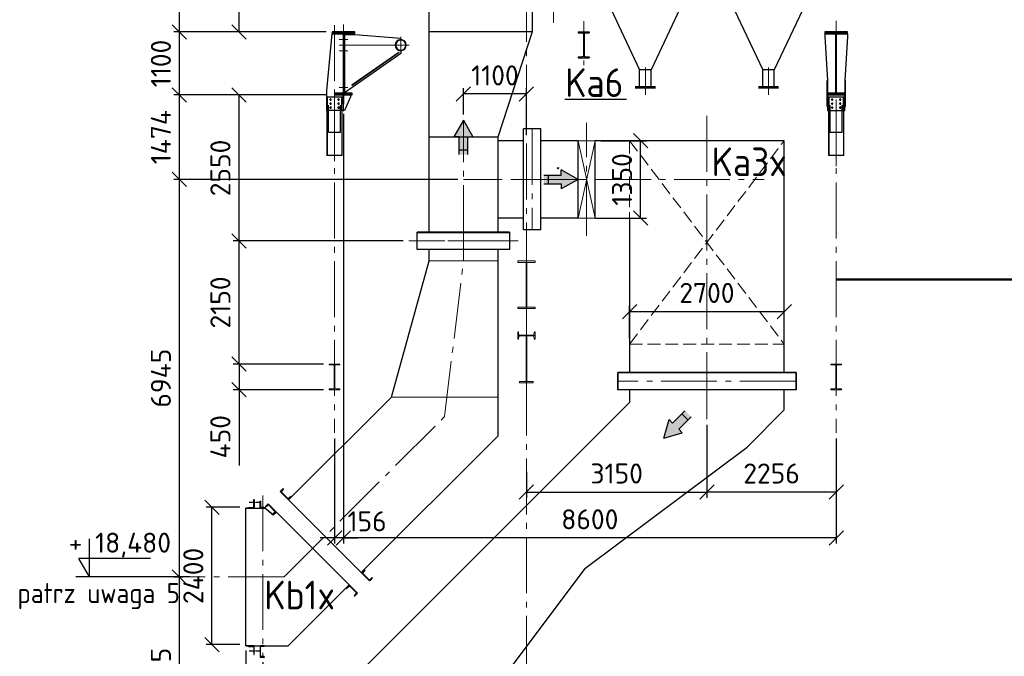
# Model space of a CAD drawing. Header units: millimetres. Extents: x 0 to 129400, y 0 to 84100.
# Tile 13 of 29: x 22152 to 39337, y 54159 to 65278. Entities that reach past the tile are written whole.
import ezdxf
from ezdxf.enums import TextEntityAlignment as Align

# ---------------------------------------------------------------- set-up
doc = ezdxf.new("R2010")
doc.units = ezdxf.units.MM
doc.header["$LTSCALE"] = 100
for name, pattern in [('CENTER2', [1.125, 0.75, -0.125, 0.125, -0.125]), ('gen3', [6.25, 4.75, -1.5]), ('gen3a', [3.125, 2.25, -0.875]), ('gen7', [13.75, 9.75, -1.5, 1, -1.5]), ('gen7a', [6.875, 4.75, -0.875, 0.375, -0.875])]:
    doc.linetypes.add(name, pattern=pattern)
doc.layers.get('Defpoints').update_dxf_attribs({"color": 5, "lineweight": 50})
for name, color, linetype in [('01S', 4, 'Continuous'), ('03S', 1, 'CENTER2'), ('06S', 2, 'Continuous'), ('07', 2, 'Continuous'), ('0S', 7, 'Continuous'), ('3', 3, 'gen3'), ('4', 3, 'Continuous'), ('5', 3, 'Continuous'), ('6', 2, 'Continuous'), ('8', 8, 'Continuous'), ('Rbcs_EX_Profile', 7, 'Continuous'), ('SCR', 2, 'Continuous')]:
    doc.layers.add(name, color=color, linetype=linetype)
for name, color, linetype, lineweight in [('1', 4, 'Continuous', 0), ('3a', 3, 'gen3a', 0), ('7', 1, 'gen7', 0), ('7a', 1, 'gen7a', 0), ('AM_4', 3, 'Continuous', 25), ('AM_5', 3, 'Continuous', 25), ('Kompensatory', 4, 'Continuous', 25)]:
    doc.layers.add(name, color=color, linetype=linetype, lineweight=lineweight)
doc.styles.get("Standard").update_dxf_attribs({"font": 'isocpeur.ttf'})
doc.linetypes.add('Amzigzag', pattern='A,0.0001,[136,genltshp.shx,S=0.04,R=0,X=0,Y=0],-11', length=11.0001)
doc.dimstyles.new('AM_DIN$0', dxfattribs={"dimtxt": 3.5, "dimasz": 2.5, "dimexe": 1, "dimexo": 1, "dimgap": 1.5, "dimtad": 1, "dimdsep": 46, "dimtxsty": 'Standard', "dimblk": 'OBLIQUE', "dimcen": 0, "dimclrd": 256, "dimclre": 256, "dimclrt": 2, "dimadec": 0, "dimazin": 2, "dimtp": 0.1, "dimtm": 0.1, "dimtfac": 0.71, "dimtmove": 0, "dimatfit": 3, "dimfxl": 0, "dimlwd": -1, "dimlwe": -1, "dimarcsym": 0})
pattern_1 = [(135, (-19881.25, -14833.221), (-11.22532, -11.22532), [])]
pattern_2 = [(45, (-19881.25, -14833.221), (-11.22532, 11.22532), [])]

# ---------------------------------------------------------------- blocks, each defined once
blk = doc.blocks.new('IPE450')
for p, q in [((95, 0), (-95, 0)), ((95, 0), (95, -14.6)), ((-95, 0), (-95, -14.6)), ((-25.7, -14.6), (-95, -14.6)), ((-4.7, -35.6), (-4.7, -414.4)), ((4.7, -35.6), (4.7, -414.4)), ((95, -14.6), (25.7, -14.6)), ((-95, -435.4), (-95, -450)), ((-25.7, -435.4), (-95, -435.4)), ((95, -450), (-95, -450)), ((95, -435.4), (25.7, -435.4)), ((95, -435.4), (95, -450))]:
    blk.add_line(p, q)
for centre, start, end in [((-25.7, -35.6), 0, 90), ((25.7, -35.6), 90, 180), ((-25.7, -414.4), 270, 0), ((25.7, -414.4), 180, 270)]:
    blk.add_arc(centre, 21, start, end)
blk = doc.blocks.new('K3B1')
for p, q in [((-1350, 4200), (1950, 4200)), ((-1350, 150), (-1350, 4200)), ((1950, 2850), (1950, 4200)), ((1350, 2850), (1350, 150)), ((1950, 2850), (1350, 2850)), ((-1555, 150), (1555, 150))]:
    blk.add_line(p, q)
at = {"layer": '3a', "color": 4}
for p, q in [((1350, 4200), (-1350, 650)), ((1350, 650), (-1350, 4200))]:
    blk.add_line(p, q, dxfattribs=at)
at = {"layer": '3a'}
for p, q in [((1350, 4200), (1350, 2850)), ((1350, 650), (-1350, 650))]:
    blk.add_line(p, q, dxfattribs=at)
at = {"layer": '7'}
for p, q in [((0, 4635), (0, 0)), ((2100, 2539), (2100, 4511)), ((3323, 3525), (-1000, 3525)), ((-1550, 0), (1550, 0))]:
    blk.add_line(p, q, dxfattribs=at)
blk = doc.blocks.new('K2B1')
blk.add_hatch(color=4).paths.add_polyline_path([(-5020, 6312), (-4957, 6375), (-5174, 6591), (-5067, 6698), (-4850, 6482), (-4788, 6545), (-4697, 6222)])
for p, q in [((-7005, 7064), (-7005, 7364)), ((-3895, 7364), (-3895, 7064)), ((-7005, 7064), (-3895, 7064)), ((-6800, 6714), (-6800, 7064)), ((-4100, 7064), (-4100, 6842)), ((-6800, 6714), (-6150, 6064)), ((-4100, 6842), (1200, 1542)), ((-3321, 3943), (-6150, 6064)), ((-3321, 3943), (-1200, 1114)), ((1200, 450), (1200, 1542)), ((-1200, 450), (-1200, 1114)), ((-1405, 150), (-1405, 450)), ((-1405, 450), (1405, 450)), ((1405, 150), (1405, 450)), ((-1405, 150), (1405, 150)), ((-1200, 0), (-1200, 150)), ((1200, 0), (-1200, 0)), ((1200, 0), (1200, 150))]:
    blk.add_line(p, q)
at = {"color": 4}
for p, q in [((-5174, 6591), (-4957, 6375)), ((-5012, 6644), (-5119, 6537)), ((-5067, 6698), (-4850, 6482)), ((-4850, 6482), (-4788, 6545)), ((-4697, 6222), (-4788, 6545)), ((-4957, 6375), (-5020, 6312)), ((-4697, 6222), (-5020, 6312))]:
    blk.add_line(p, q, dxfattribs=at)
at = {"layer": '7'}
for p, q in [((-7000, 7214), (-3900, 7214)), ((-5450, 7214), (-5450, 6552)), ((0, -650), (0, 695)), ((-1594, 300), (1594, 300))]:
    blk.add_line(p, q, dxfattribs=at)
blk = doc.blocks.new('k4b2')
for points in [[(443, -165), (443, -76), (749, -76), (749, 76), (443, 76), (443, 164), (150, 0)], [(1815, -3535), (1726, -3535), (1726, -3841), (1574, -3841), (1574, -3535), (1485, -3535), (1650, -3242)], [(-57, -4440), (-57, -4352), (249, -4352), (249, -4200), (-57, -4200), (-57, -4111), (-350, -4276)]]:
    blk.add_hatch(color=4).paths.add_polyline_path(points)
for p, q in [((1200, 1700), (1200, 1200)), ((2250, 1700), (1200, 1700)), ((2250, 1700), (2250, 1200)), ((2250, 1200), (230, 1200)), ((230, 1200), (230, -1200)), ((2250, -5200), (2250, 1200)), ((450, -1200), (230, -1200)), ((450, -1200), (450, -1700)), ((450, -1700), (1050, -3539)), ((450, -1700), (2250, -1700)), ((300, -5155), (300, -3395)), ((300, -3395), (600, -3395)), ((600, -5155), (600, -3395)), ((-350, -4950), (-350, -3600)), ((-350, -3600), (300, -3600)), ((600, -3600), (1050, -3600)), ((1050, -3539), (1050, -5200)), ((1050, -3539), (2250, -3539)), ((-350, -4950), (300, -4950)), ((600, -4950), (1050, -4950)), ((300, -5155), (600, -5155)), ((2250, -5200), (1050, -5200))]:
    blk.add_line(p, q)
at = {"color": 4}
for p, q in [((150, 0), (443, 164)), ((443, 76), (443, 164)), ((749, 76), (443, 76)), ((672, 76), (672, -76)), ((150, 0), (443, -165)), ((749, -76), (443, -76)), ((443, -76), (443, -165)), ((1650, -3242), (1485, -3535)), ((1650, -3242), (1815, -3535)), ((1574, -3535), (1485, -3535)), ((1574, -3841), (1574, -3535)), ((1726, -3841), (1726, -3535)), ((1726, -3535), (1815, -3535)), ((1574, -3764), (1726, -3764)), ((-350, -4276), (-57, -4111)), ((-57, -4200), (-57, -4111)), ((-350, -4276), (-57, -4440)), ((249, -4200), (-57, -4200)), ((172, -4200), (172, -4352)), ((249, -4352), (-57, -4352)), ((-57, -4352), (-57, -4440))]:
    blk.add_line(p, q, dxfattribs=at)
at = {"layer": '0S'}
blk.add_line((2250, -1129), (564, 1200), dxfattribs=at)
at = {"layer": '1'}
for p, q in [((-350, -3600), (-650, -3601)), ((-350, -3600), (-650, -4951)), ((-650, -3601), (-350, -4950)), ((-650, -4951), (-650, -3601)), ((-350, -4950), (-650, -4951))]:
    blk.add_line(p, q, dxfattribs=at)
at = {"layer": '7'}
for p, q in [((1000, 1850), (2450, 1850)), ((1725, 1850), (1725, 686)), ((813, 0), (0, 0)), ((1650, -5350), (1650, -3242)), ((450, -3395), (450, -5155)), ((-400, -4276), (1650, -4275)), ((850, -5350), (2450, -5350))]:
    blk.add_line(p, q, dxfattribs=at)
blk = doc.blocks.new('k7b2')
blk.add_hatch(color=4).paths.add_polyline_path([(2415, 9777), (2326, 9777), (2326, 9471), (2174, 9471), (2174, 9777), (2085, 9777), (2250, 10070)])
for p, q in [((-2150, 12400), (-2150, 1200)), ((6650, 12400), (-2150, 12400)), ((6650, 12400), (6650, 6700)), ((5319, 5162), (6650, 6700)), ((2150, 1500), (3800, 3407)), ((2150, 1200), (2150, 1500)), ((2150, 1200), (-2150, 1200)), ((-2150, -1200), (-2150, 1200)), ((2530, 1200), (2150, 1200)), ((2380, 1200), (2380, -1200)), ((2830, 1200), (2530, 1200)), ((2530, 1200), (2530, -1200)), ((2830, -1200), (2830, 1200)), ((2830, 1200), (2830, -1200)), ((2530, -1200), (-2150, -1200)), ((-1725, -1200), (-1175, -2360)), ((-425, -1200), (-975, -2360)), ((425, -1200), (975, -2360)), ((1725, -1200), (1175, -2360)), ((2830, -1200), (2530, -1200)), ((-1175, -2660), (-1175, -2360)), ((-1175, -2360), (-975, -2360)), ((-975, -2660), (-975, -2360)), ((975, -2660), (975, -2360)), ((975, -2360), (1175, -2360)), ((1175, -2660), (1175, -2360)), ((-1250, -2660), (-900, -2660)), ((-1250, -2685), (-900, -2685)), ((900, -2660), (1250, -2660)), ((900, -2685), (1250, -2685))]:
    blk.add_line(p, q)
at = {"color": 4}
for p, q in [((2250, 10070), (2085, 9777)), ((2250, 10070), (2415, 9777)), ((2174, 9777), (2085, 9777)), ((2174, 9471), (2174, 9777)), ((2326, 9471), (2326, 9777)), ((2326, 9777), (2415, 9777)), ((2174, 9548), (2326, 9548))]:
    blk.add_line(p, q, dxfattribs=at)
at = {"layer": '1'}
for p, q in [((-2150, 12400), (6650, 10900)), ((6650, 12400), (-2150, 10900))]:
    blk.add_line(p, q, dxfattribs=at)
at = {"layer": '3'}
for p, q in [((6650, 10900), (-2150, 10900)), ((2150, -1200), (2150, 1200))]:
    blk.add_line(p, q, dxfattribs=at)
at = {"layer": '3a', "ltscale": 10}
blk.add_line((6650, 6700), (-2150, 6700), dxfattribs=at)
at = {"layer": '3a'}
blk.add_line((3800, 3407), (5319, 5162), dxfattribs=at)
at = {"layer": '3a', "color": 4}
for p, q in [((-2150, 1200), (2150, -1200)), ((-2150, -1200), (2150, 1200))]:
    blk.add_line(p, q, dxfattribs=at)
at = {"layer": '7'}
blk.add_line((2680, 1541), (2680, -1541), dxfattribs=at)
at = {"layer": '7a'}
for p, q in [((-1075, -2797), (-1075, -2268)), ((1075, -2797), (1075, -2268))]:
    blk.add_line(p, q, dxfattribs=at)
at = {"layer": 'SCR'}
for p in [(2150, 1200), (-2150, -1200)]:
    blk.add_line(p, (-2150, 1200), dxfattribs=at)
blk = doc.blocks.new('_Oblique')
at = {"color": 0, "linetype": 'ByBlock', "lineweight": -2}
blk.add_line((-0.5, -0.5), (0.5, 0.5), dxfattribs=at)
blk = doc.blocks.new('*D88')
at = {"layer": 'AM_5', "linetype": 'ByBlock'}
for p, q in [((25000, 55544), (24841, 55544)), ((24941, 52049), (24941, 55544)), ((27003, 52049), (24841, 52049))]:
    blk.add_line(p, q, dxfattribs=at)
at = {"layer": 'Defpoints', "color": 0}
for p in [(24941, 55544), (25100, 55544), (27103, 52049)]:
    blk.add_point(p, dxfattribs=at)
at = {"layer": 'AM_5', "xscale": 250, "yscale": 250, "zscale": 250}
for p, rotation in [((24941, 55544), 90), ((24941, 52049), 270)]:
    blk.add_blockref('_Oblique', p, dxfattribs=dict(at, rotation=rotation))
at = {"layer": 'AM_5', "color": 2, "insert": (24616, 53797), "char_height": 350, "attachment_point": 5, "rotation": 90}
blk.add_mtext('3495', dxfattribs=at)
blk = doc.blocks.new('*D89')
at = {"layer": 'AM_5', "linetype": 'ByBlock'}
for p, q in [((29797, 62489), (24841, 62489)), ((24941, 55544), (24941, 62489)), ((25000, 55544), (24841, 55544))]:
    blk.add_line(p, q, dxfattribs=at)
at = {"layer": 'Defpoints', "color": 0}
for p in [(24941, 62489), (29897, 62489), (25100, 55544)]:
    blk.add_point(p, dxfattribs=at)
at = {"layer": 'AM_5', "xscale": 250, "yscale": 250, "zscale": 250}
for p, rotation in [((24941, 62489), 90), ((24941, 55544), 270)]:
    blk.add_blockref('_Oblique', p, dxfattribs=dict(at, rotation=rotation))
at = {"layer": 'AM_5', "color": 2, "insert": (24616, 59017), "char_height": 350, "attachment_point": 5, "rotation": 90}
blk.add_mtext('6945', dxfattribs=at)
blk = doc.blocks.new('*D90')
at = {"layer": 'AM_5', "linetype": 'ByBlock'}
for p, q in [((27347, 63963), (24841, 63963)), ((24941, 62489), (24941, 63963)), ((29797, 62489), (24841, 62489))]:
    blk.add_line(p, q, dxfattribs=at)
at = {"layer": 'Defpoints', "color": 0}
for p in [(24941, 63963), (27447, 63963), (29897, 62489)]:
    blk.add_point(p, dxfattribs=at)
at = {"layer": 'AM_5', "xscale": 250, "yscale": 250, "zscale": 250}
for p, rotation in [((24941, 63963), 90), ((24941, 62489), 270)]:
    blk.add_blockref('_Oblique', p, dxfattribs=dict(at, rotation=rotation))
at = {"layer": 'AM_5', "color": 2, "insert": (24616, 63226), "char_height": 350, "attachment_point": 5, "rotation": 90}
blk.add_mtext('1474', dxfattribs=at)
blk = doc.blocks.new('*D91')
at = {"layer": 'AM_5', "linetype": 'ByBlock'}
for p, q in [((27503, 65063), (24841, 65063)), ((24941, 63963), (24941, 65063)), ((27347, 63963), (24841, 63963))]:
    blk.add_line(p, q, dxfattribs=at)
at = {"layer": 'Defpoints', "color": 0}
for p in [(24941, 65063), (27603, 65063), (27447, 63963)]:
    blk.add_point(p, dxfattribs=at)
at = {"layer": 'AM_5', "xscale": 250, "yscale": 250, "zscale": 250}
for p, rotation in [((24941, 65063), 90), ((24941, 63963), 270)]:
    blk.add_blockref('_Oblique', p, dxfattribs=dict(at, rotation=rotation))
at = {"layer": 'AM_5', "color": 2, "insert": (24616, 64513), "char_height": 350, "attachment_point": 5, "rotation": 90}
blk.add_mtext('1100', dxfattribs=at)
blk = doc.blocks.new('*D92')
at = {"layer": 'AM_5', "linetype": 'ByBlock'}
for p, q in [((25638, 71402), (24841, 71402)), ((24941, 65063), (24941, 71402)), ((27503, 65063), (24841, 65063))]:
    blk.add_line(p, q, dxfattribs=at)
at = {"layer": 'Defpoints', "color": 0}
for p in [(24941, 71402), (25738, 71402), (27603, 65063)]:
    blk.add_point(p, dxfattribs=at)
at = {"layer": 'AM_5', "xscale": 250, "yscale": 250, "zscale": 250}
for p, rotation in [((24941, 71402), 90), ((24941, 65063), 270)]:
    blk.add_blockref('_Oblique', p, dxfattribs=dict(at, rotation=rotation))
at = {"layer": 'AM_5', "color": 2, "insert": (24616, 68233), "char_height": 350, "attachment_point": 5, "rotation": 90}
blk.add_mtext('6338', dxfattribs=at)
blk = doc.blocks.new('*D93')
at = {"layer": 'AM_5', "linetype": 'ByBlock'}
for p, q in [((27452, 59264), (25880, 59264)), ((25980, 59264), (25980, 58814)), ((27452, 58814), (25880, 58814)), ((25980, 58814), (25980, 57494))]:
    blk.add_line(p, q, dxfattribs=at)
at = {"layer": 'Defpoints', "color": 0}
for p in [(25980, 59264), (27552, 59264), (27552, 58814)]:
    blk.add_point(p, dxfattribs=at)
at = {"layer": 'AM_5', "xscale": 250, "yscale": 250, "zscale": 250}
for p, rotation in [((25980, 59264), 90), ((25980, 58814), 270)]:
    blk.add_blockref('_Oblique', p, dxfattribs=dict(at, rotation=rotation))
at = {"layer": 'AM_5', "color": 2, "insert": (25655, 57994), "char_height": 350, "attachment_point": 5, "rotation": 90}
blk.add_mtext('450', dxfattribs=at)
blk = doc.blocks.new('*D94')
at = {"layer": 'AM_5', "linetype": 'ByBlock'}
for p, q in [((28843, 61413), (25880, 61413)), ((25980, 59264), (25980, 61413)), ((27452, 59264), (25880, 59264))]:
    blk.add_line(p, q, dxfattribs=at)
at = {"layer": 'Defpoints', "color": 0}
for p in [(25980, 61413), (28943, 61413), (27552, 59264)]:
    blk.add_point(p, dxfattribs=at)
at = {"layer": 'AM_5', "xscale": 250, "yscale": 250, "zscale": 250}
for p, rotation in [((25980, 61413), 90), ((25980, 59264), 270)]:
    blk.add_blockref('_Oblique', p, dxfattribs=dict(at, rotation=rotation))
at = {"layer": 'AM_5', "color": 2, "insert": (25655, 60339), "char_height": 350, "attachment_point": 5, "rotation": 90}
blk.add_mtext('2150', dxfattribs=at)
blk = doc.blocks.new('*D95')
at = {"layer": 'AM_5', "linetype": 'ByBlock'}
for p, q in [((27503, 63963), (25880, 63963)), ((25980, 61413), (25980, 63963)), ((28843, 61413), (25880, 61413))]:
    blk.add_line(p, q, dxfattribs=at)
at = {"layer": 'Defpoints', "color": 0}
for p in [(25980, 63963), (27603, 63963), (28943, 61413)]:
    blk.add_point(p, dxfattribs=at)
at = {"layer": 'AM_5', "xscale": 250, "yscale": 250, "zscale": 250}
for p, rotation in [((25980, 63963), 90), ((25980, 61413), 270)]:
    blk.add_blockref('_Oblique', p, dxfattribs=dict(at, rotation=rotation))
at = {"layer": 'AM_5', "color": 2, "insert": (25655, 62688), "char_height": 350, "attachment_point": 5, "rotation": 90}
blk.add_mtext('2550', dxfattribs=at)
blk = doc.blocks.new('*D96')
at = {"layer": 'AM_5', "linetype": 'ByBlock'}
for p, q in [((30634, 66764), (25880, 66764)), ((25980, 65063), (25980, 66764)), ((27503, 65063), (25880, 65063))]:
    blk.add_line(p, q, dxfattribs=at)
at = {"layer": 'Defpoints', "color": 0}
for p in [(25980, 66764), (30734, 66764), (27603, 65063)]:
    blk.add_point(p, dxfattribs=at)
at = {"layer": 'AM_5', "xscale": 250, "yscale": 250, "zscale": 250}
for p, rotation in [((25980, 66764), 90), ((25980, 65063), 270)]:
    blk.add_blockref('_Oblique', p, dxfattribs=dict(at, rotation=rotation))
at = {"layer": 'AM_5', "color": 2, "insert": (25655, 65914), "char_height": 350, "attachment_point": 5, "rotation": 90}
blk.add_mtext('1701', dxfattribs=at)
blk = doc.blocks.new('*D100')
at = {"layer": 'AM_5', "linetype": 'ByBlock'}
for p, q in [((26097, 54263), (26097, 48650)), ((26397, 54058), (26397, 48650)), ((26097, 48750), (24544, 48750)), ((26397, 48750), (26097, 48750)), ((26397, 48750), (26647, 48750))]:
    blk.add_line(p, q, dxfattribs=at)
at = {"layer": 'Defpoints', "color": 0}
for p in [(26097, 54363), (26397, 54158), (26397, 48750)]:
    blk.add_point(p, dxfattribs=at)
at = {"layer": 'AM_5', "xscale": 250, "yscale": 250, "zscale": 250}
blk.add_blockref('_Oblique', (26097, 48750), dxfattribs=at)
at = {"layer": 'AM_5', "xscale": 250, "yscale": 250, "zscale": 250, "rotation": 180}
blk.add_blockref('_Oblique', (26397, 48750), dxfattribs=at)
at = {"layer": 'AM_5', "color": 2, "insert": (25027, 49075), "char_height": 350, "attachment_point": 5}
blk.add_mtext('300', dxfattribs=at)
blk = doc.blocks.new('*D109')
at = {"layer": 'AM_5', "linetype": 'ByBlock'}
for p, q in [((25997, 56763), (25407, 56763)), ((25507, 54363), (25507, 56763)), ((25997, 54363), (25407, 54363))]:
    blk.add_line(p, q, dxfattribs=at)
at = {"layer": 'Defpoints', "color": 0}
for p in [(25507, 56763), (26097, 56763), (26097, 54363)]:
    blk.add_point(p, dxfattribs=at)
at = {"layer": 'AM_5', "xscale": 250, "yscale": 250, "zscale": 250}
for p, rotation in [((25507, 56763), 90), ((25507, 54363), 270)]:
    blk.add_blockref('_Oblique', p, dxfattribs=dict(at, rotation=rotation))
at = {"layer": 'AM_5', "color": 2, "insert": (25182, 55563), "char_height": 350, "attachment_point": 5, "rotation": 90}
blk.add_mtext('2400', dxfattribs=at)
blk = doc.blocks.new('*D110')
at = {"layer": 'AM_5', "linetype": 'ByBlock'}
for p, q in [((32797, 59713), (32797, 60281)), ((32797, 60181), (35497, 60181)), ((35497, 59713), (35497, 60281))]:
    blk.add_line(p, q, dxfattribs=at)
at = {"layer": 'Defpoints', "color": 0}
for p in [(35497, 60181), (32797, 59613), (35497, 59613)]:
    blk.add_point(p, dxfattribs=at)
at = {"layer": 'AM_5', "xscale": 250, "yscale": 250, "zscale": 250, "rotation": 180}
blk.add_blockref('_Oblique', (32797, 60181), dxfattribs=at)
at = {"layer": 'AM_5', "xscale": 250, "yscale": 250, "zscale": 250}
blk.add_blockref('_Oblique', (35497, 60181), dxfattribs=at)
at = {"layer": 'AM_5', "color": 2, "insert": (34147, 60506), "char_height": 350, "attachment_point": 5}
blk.add_mtext('2700', dxfattribs=at)
blk = doc.blocks.new('*D111')
at = {"layer": 'AM_5', "linetype": 'ByBlock'}
for p, q in [((32297, 63163), (33090, 63163)), ((32990, 61813), (32990, 63163)), ((32297, 61813), (33090, 61813))]:
    blk.add_line(p, q, dxfattribs=at)
at = {"layer": 'Defpoints', "color": 0}
for p in [(32197, 63163), (32990, 63163), (32197, 61813)]:
    blk.add_point(p, dxfattribs=at)
at = {"layer": 'AM_5', "xscale": 250, "yscale": 250, "zscale": 250}
for p, rotation in [((32990, 63163), 90), ((32990, 61813), 270)]:
    blk.add_blockref('_Oblique', p, dxfattribs=dict(at, rotation=rotation))
at = {"layer": 'AM_5', "color": 2, "insert": (32665, 62488), "char_height": 350, "attachment_point": 5, "rotation": 90}
blk.add_mtext('1350', dxfattribs=at)
blk = doc.blocks.new('*D128')
at = {"layer": 'AM_5', "linetype": 'ByBlock'}
for p, q in [((29897, 63622), (29897, 64080)), ((30997, 63980), (29897, 63980)), ((30997, 63264), (30997, 64080))]:
    blk.add_line(p, q, dxfattribs=at)
at = {"layer": 'Defpoints', "color": 0}
for p in [(29897, 63980), (29897, 63522), (30997, 63164)]:
    blk.add_point(p, dxfattribs=at)
at = {"layer": 'AM_5', "xscale": 250, "yscale": 250, "zscale": 250, "rotation": 180}
blk.add_blockref('_Oblique', (29897, 63980), dxfattribs=at)
at = {"layer": 'AM_5', "xscale": 250, "yscale": 250, "zscale": 250}
blk.add_blockref('_Oblique', (30997, 63980), dxfattribs=at)
at = {"layer": 'AM_5', "color": 2, "insert": (30447, 64305), "char_height": 350, "attachment_point": 5}
blk.add_mtext('1100', dxfattribs=at)
blk = doc.blocks.new('*D129')
at = {"layer": 'AM_5', "linetype": 'ByBlock'}
for p, q in [((34147, 58201), (34147, 56927)), ((30997, 57380), (30997, 56927)), ((30997, 57027), (34147, 57027))]:
    blk.add_line(p, q, dxfattribs=at)
at = {"layer": 'Defpoints', "color": 0}
for p in [(34147, 58301), (30997, 57480), (34147, 57027)]:
    blk.add_point(p, dxfattribs=at)
at = {"layer": 'AM_5', "xscale": 250, "yscale": 250, "zscale": 250, "rotation": 180}
blk.add_blockref('_Oblique', (30997, 57027), dxfattribs=at)
at = {"layer": 'AM_5', "xscale": 250, "yscale": 250, "zscale": 250}
blk.add_blockref('_Oblique', (34147, 57027), dxfattribs=at)
at = {"layer": 'AM_5', "color": 2, "insert": (32572, 57352), "char_height": 350, "attachment_point": 5}
blk.add_mtext('3150', dxfattribs=at)
blk = doc.blocks.new('*D130')
at = {"layer": 'AM_5', "linetype": 'ByBlock'}
for p, q in [((34147, 58201), (34147, 56927)), ((36403, 57964), (36403, 56927)), ((36403, 57027), (34147, 57027))]:
    blk.add_line(p, q, dxfattribs=at)
at = {"layer": 'Defpoints', "color": 0}
for p in [(34147, 58301), (36403, 58064), (34147, 57027)]:
    blk.add_point(p, dxfattribs=at)
at = {"layer": 'AM_5', "xscale": 250, "yscale": 250, "zscale": 250, "rotation": 180}
blk.add_blockref('_Oblique', (34147, 57027), dxfattribs=at)
at = {"layer": 'AM_5', "xscale": 250, "yscale": 250, "zscale": 250}
blk.add_blockref('_Oblique', (36403, 57027), dxfattribs=at)
at = {"layer": 'AM_5', "color": 2, "insert": (35275, 57352), "char_height": 350, "attachment_point": 5}
blk.add_mtext('2256', dxfattribs=at)
blk = doc.blocks.new('*D242')
at = {"layer": 'AM_5', "linetype": 'ByBlock'}
for p, q in [((27803, 63635), (27803, 56127)), ((36403, 57964), (36403, 56127)), ((36403, 56227), (27803, 56227))]:
    blk.add_line(p, q, dxfattribs=at)
at = {"layer": 'Defpoints', "color": 0}
for p in [(27803, 63735), (36403, 58064), (27803, 56227)]:
    blk.add_point(p, dxfattribs=at)
at = {"layer": 'AM_5', "xscale": 250, "yscale": 250, "zscale": 250}
for p, rotation in [((27803, 56227), 179.9999999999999), ((36403, 56227), 359.9999999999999)]:
    blk.add_blockref('_Oblique', p, dxfattribs=dict(at, rotation=rotation))
at = {"layer": 'AM_5', "color": 2, "insert": (32103, 56552), "char_height": 350, "attachment_point": 5}
blk.add_mtext('8600', dxfattribs=at)
blk = doc.blocks.new('*D243')
at = {"layer": 'AM_5', "linetype": 'ByBlock'}
for p, q in [((27803, 63635), (27803, 56127)), ((27647, 57964), (27647, 56127)), ((27647, 56227), (27397, 56227)), ((27803, 56227), (27647, 56227)), ((27803, 56227), (28053, 56227))]:
    blk.add_line(p, q, dxfattribs=at)
at = {"layer": 'Defpoints', "color": 0}
for p in [(27803, 63735), (27647, 58064), (27647, 56227)]:
    blk.add_point(p, dxfattribs=at)
at = {"layer": 'AM_5', "xscale": 250, "yscale": 250, "zscale": 250}
blk.add_blockref('_Oblique', (27647, 56227), dxfattribs=at)
at = {"layer": 'AM_5', "xscale": 250, "yscale": 250, "zscale": 250, "rotation": 180}
blk.add_blockref('_Oblique', (27803, 56227), dxfattribs=at)
at = {"layer": 'AM_5', "color": 2, "insert": (28215, 56517), "char_height": 350, "attachment_point": 5}
blk.add_mtext('156', dxfattribs=at)
blk = doc.blocks.new('A$C3A341088')
at = {"layer": '8'}
h = blk.add_hatch(dxfattribs=at)
h.set_pattern_fill('ANSI31', color=256, scale=5, style=0)
h.set_pattern_definition([(45, (-28481.25, -13763.221), (-11.22532, 11.22532), [])])
h.paths.add_polyline_path([(-200, 0), (200, 0), (200, -30), (-200, -30)])
h = blk.add_hatch(dxfattribs=at)
h.set_pattern_fill('ANSI31', color=256, scale=5, style=0)
h.set_pattern_definition(pattern_2)
edge = h.paths.add_edge_path()
edge.add_line((4411, -36), (4411, -414))
edge = h.paths.add_edge_path()
edge.add_line((4401, -36), (4401, -414))
edge = h.paths.add_edge_path()
edge.add_line((4501, -450), (4311, -450))
edge = h.paths.add_edge_path()
edge.add_arc((4380, -414), 21, 270, 360)
edge = h.paths.add_edge_path()
edge.add_line((4311, -435), (4311, -450))
edge = h.paths.add_edge_path()
edge.add_line((4380, -435), (4311, -435))
edge = h.paths.add_edge_path()
edge.add_line((4501, -435), (4432, -435))
edge = h.paths.add_edge_path()
edge.add_line((4501, -435), (4501, -450))
edge = h.paths.add_edge_path()
edge.add_arc((4432, -414), 21, 180, 270)
edge = h.paths.add_edge_path()
edge.add_arc((4380, -36), 21, 0, 90)
edge = h.paths.add_edge_path()
edge.add_arc((4432, -36), 21, 90, 180)
edge = h.paths.add_edge_path()
edge.add_line((4501, 0), (4311, 0))
edge = h.paths.add_edge_path()
edge.add_line((4380, -15), (4311, -15))
edge = h.paths.add_edge_path()
edge.add_line((4311, 0), (4311, -15))
edge = h.paths.add_edge_path()
edge.add_line((4501, -15), (4432, -15))
edge = h.paths.add_edge_path()
edge.add_line((4501, 0), (4501, -15))
h = blk.add_hatch(dxfattribs=at)
h.set_pattern_fill('ANSI31', color=256, scale=5, style=0)
h.set_pattern_definition([(45, (-19881.25, -13763.221), (-11.22532, 11.22532), [])])
h.paths.add_polyline_path([(8400, 0), (8800, 0), (8800, -30), (8400, -30)])
h = blk.add_hatch(dxfattribs=at)
h.set_pattern_fill('ANSI31', color=256, scale=5, angle=90, style=0)
h.set_pattern_definition(pattern_1)
h.paths.add_polyline_path([(5, -1070), (-5, -1070), (-5, -30), (5, -30)])
h = blk.add_hatch(dxfattribs=at)
h.set_pattern_fill('ANSI31', color=256, scale=5, angle=90, style=0)
h.set_pattern_definition(pattern_1)
h.paths.add_polyline_path([(8605, -1070), (8595, -1070), (8595, -30), (8605, -30)])
h = blk.add_hatch(dxfattribs=at)
h.set_pattern_fill('ANSI31', color=256, scale=5, style=0)
h.set_pattern_definition([(45, (-28481.25, -14833.221), (-11.22532, 11.22532), [])])
h.paths.add_polyline_path([(-150, -1070), (150, -1070), (150, -1100), (-150, -1100)])
h = blk.add_hatch(dxfattribs=at)
h.set_pattern_fill('ANSI31', color=256, scale=5, style=0)
h.set_pattern_definition(pattern_2)
h.paths.add_polyline_path([(8450, -1070), (8750, -1070), (8750, -1100), (8450, -1100)])
for p, q in [((7600, -113), (8400, -50)), ((7600, -133), (7600, -113)), ((8400, -50), (8595, -50)), ((8583, -50), (8583, -1050)), ((7600, -327), (7600, -377)), ((7600, -377), (8563, -1050)), ((7630, -361), (7633, -357)), ((7630, -361), (8450, -934)), ((7633, -357), (8453, -930)), ((8450, -934), (8453, -930)), ((-150, -1115), (-135, -1100)), ((8583, -1050), (8563, -1050)), ((8595, -1050), (8583, -1050)), ((8595, -1260), (8595, -1100)), ((8605, -1260), (8605, -1100)), ((8595, -1260), (8605, -1260))]:
    blk.add_line(p, q)
for points in [[(-200, 0), (200, 0), (200, -30), (-200, -30)], [(8400, 0), (8800, 0), (8800, -30), (8400, -30)], [(5, -1070), (-5, -1070), (-5, -30), (5, -30)], [(8605, -1070), (8595, -1070), (8595, -30), (8605, -30)], [(-150, -1300), (-160, -1300), (-160, -850), (-150, -850)], [(150, -1300), (160, -1300), (160, -850), (150, -850)], [(-150, -1070), (150, -1070), (150, -1100), (-150, -1100)], [(8450, -1070), (8750, -1070), (8750, -1100), (8450, -1100)]]:
    blk.add_lwpolyline(points, close=True)
for points in [[(-25, -30), (-200, -30), (-200, -80), (-150, -850), (-150, -1055), (-135, -1070), (-25, -1070), (-5, -1050), (-5, -50), (-25, -30)], [(25, -30), (200, -30), (200, -80), (150, -850), (150, -1055), (135, -1070), (25, -1070), (5, -1050), (5, -50), (25, -30)], [(8480, -1100), (8480, -1130), (8581, -1370), (8891, -1370), (8891, -1020), (8800, -30), (8625, -30), (8605, -50), (8605, -1050), (8625, -1070), (8750, -1070), (8750, -1100), (8480, -1100)], [(150, -1370), (-150, -1370), (-150, -1115), (-135, -1100), (135, -1100), (150, -1115), (150, -1370)]]:
    blk.add_lwpolyline(points)
for centre, radius in [((7600, -230), 96.8), ((7600, -230), 88.8), ((-70, -1180), 12), ((70, -1180), 12), ((8686, -1180), 12), ((8826, -1180), 12), ((-70, -1250), 12), ((-70, -1320), 12), ((70, -1250), 12), ((70, -1320), 12), ((8686, -1250), 12), ((8686, -1320), 12), ((8826, -1250), 12), ((8826, -1320), 12)]:
    blk.add_circle(centre, radius)
at = {"layer": '1'}
for p, q in [((-135, -1370), (-135, -2155)), ((135, -1370), (135, -2155)), ((8621, -1370), (8621, -2155)), ((8891, -1370), (8891, -2155)), ((-135, -1380), (-125, -1380)), ((-125, -1380), (-125, -2155)), ((125, -1380), (125, -2155)), ((125, -1380), (135, -1380)), ((8621, -1380), (8631, -1380)), ((8631, -1380), (8631, -2155)), ((8881, -1380), (8881, -2155)), ((8881, -1380), (8891, -1380)), ((-125, -1556), (-135, -1556)), ((135, -1556), (125, -1556)), ((8631, -1556), (8621, -1556)), ((8891, -1556), (8881, -1556))]:
    blk.add_line(p, q, dxfattribs=at)
at = {"layer": '3'}
for p, q in [((135, -1130), (-135, -1130)), ((-135, -1370), (-135, -1130)), ((-125, -1380), (-125, -1130)), ((-105, -1756), (-105, -1130)), ((105, -1756), (105, -1130)), ((125, -1380), (125, -1130)), ((135, -1370), (135, -1130)), ((8891, -1130), (8621, -1130)), ((8621, -1370), (8621, -1130)), ((8631, -1380), (8631, -1130)), ((8651, -1756), (8651, -1130)), ((8861, -1756), (8861, -1130)), ((8881, -1380), (8881, -1130)), ((-105, -1756), (105, -1756)), ((8651, -1756), (8861, -1756))]:
    blk.add_line(p, q, dxfattribs=at)
at = {"layer": '3a'}
blk.add_line((8891, -1370), (8891, -1130), dxfattribs=at)
at = {"layer": '7'}
for p, q in [((8600, -1383), (8600, 130)), ((7745, -230), (8676, -230))]:
    blk.add_line(p, q, dxfattribs=at)
at = {"layer": '7a'}
for p, q in [((0, 193), (0, -2429)), ((4406, 189), (4406, -580)), ((7600, -375), (7600, -85)), ((8524, -130), (8676, -130)), ((7745, -230), (7455, -230)), ((8524, -330), (8676, -330)), ((8524, -970), (8676, -970)), ((-88, -1180), (-52, -1180)), ((-70, -1198), (-70, -1162)), ((52, -1180), (88, -1180)), ((70, -1198), (70, -1162)), ((8668, -1180), (8704, -1180)), ((8686, -1198), (8686, -1162)), ((8756, -1100), (8756, -2255)), ((8808, -1180), (8844, -1180)), ((8826, -1198), (8826, -1162)), ((-88, -1250), (-52, -1250)), ((-88, -1320), (-52, -1320)), ((-70, -1268), (-70, -1232)), ((-70, -1338), (-70, -1302)), ((52, -1250), (88, -1250)), ((52, -1320), (88, -1320)), ((70, -1268), (70, -1232)), ((70, -1338), (70, -1302)), ((8668, -1250), (8704, -1250)), ((8668, -1320), (8704, -1320)), ((8686, -1268), (8686, -1232)), ((8686, -1338), (8686, -1302)), ((8808, -1250), (8844, -1250)), ((8808, -1320), (8844, -1320)), ((8826, -1268), (8826, -1232)), ((8826, -1338), (8826, -1302))]:
    blk.add_line(p, q, dxfattribs=at)
at = {"layer": 'AM_4', "linetype": 'Amzigzag'}
for p, q in [((-135, -2155), (135, -2155)), ((8621, -2155), (8891, -2155))]:
    blk.add_line(p, q, dxfattribs=at)
blk.add_blockref('IPE450', (4406, 0))
blk = doc.blocks.new('belkinakonst')
for points in [[(-150, -25), (150, -25), (150, 0), (-150, 0)], [(-6, -805), (6, -805), (6, -25), (-6, -25)], [(-150, -830), (150, -830), (150, -805), (-150, -805)], [(-6, -2105), (6, -2105), (6, -1308), (-6, -1308)], [(-120, -2130), (120, -2130), (120, -2105), (-120, -2105)]]:
    blk.add_lwpolyline(points, close=True)
blk.add_lwpolyline([(121, -1297, 0.374034), (131, -1288), (137, -1246, -0.374034), (144, -1240), (150, -1240), (150, -1365), (144, -1365, -0.374034), (137, -1359), (131, -1317, 0.374034), (121, -1308), (-121, -1308, 0.374034), (-131, -1317), (-137, -1359, -0.374034), (-144, -1365), (-150, -1365), (-150, -1240), (-144, -1240, -0.374034), (-137, -1246), (-131, -1288, 0.374034), (-121, -1297)], format="xyb", close=True)
at = {"layer": '7a'}
for p, q in [((0, 140), (0, -2280)), ((150, -1302), (-150, -1302))]:
    blk.add_line(p, q, dxfattribs=at)
blk = doc.blocks.new('poziom')
at = {"layer": '6', "color": 3}
for p, q in [((0, 0), (0, 6.68)), ((10.65, 3.24), (-1.87, 3.24)), ((0, 0), (-1.87, 3.24))]:
    blk.add_line(p, q, dxfattribs=at)
at = {"layer": '5', "color": 2}
blk.add_attdef('POZIOM', (-2, 4.24), '', height=3.5, dxfattribs=at)
blk = doc.blocks.new('K1B1_px')
for p, q in [((-4605, 6000), (-4605, 5700)), ((-4605, 6000), (-2995, 6000)), ((-2995, 5700), (-2995, 6000)), ((-4605, 5700), (-2995, 5700)), ((-4400, 5700), (-4400, 2442)), ((-4400, 5700), (-4400, 5459)), ((-3200, 5500), (-3200, 5700)), ((-2542, 3121), (-3200, 5500)), ((-747, 1326), (-2542, 3121)), ((-2016, 57), (-4400, 2442)), ((-744, 1329), (-2020, 53))]:
    blk.add_line(p, q)
at = {"layer": '1'}
for p, q in [((-3200, 5500), (-4400, 5500)), ((-2542, 3121), (-4400, 3121))]:
    blk.add_line(p, q, dxfattribs=at)
at = {"layer": '7'}
for p, q in [((-3800, 5500), (-3800, 6736)), ((-4754, 5850), (-2846, 5850)), ((-3471, 2781), (-3800, 5500)), ((-670, -20), (-3471, 2781)), ((-300, 1405), (-300, -1405)), ((-670, -20), (997, -20))]:
    blk.add_line(p, q, dxfattribs=at)
blk = doc.blocks.new('CN200-STARY')
at = {"color": 140, "linetype": 'ByBlock'}
for p, q in [((-20, 50), (-19, 50)), ((-20, -50), (-19, -50))]:
    blk.add_line(p, q, dxfattribs=at)
at = {"color": 0, "linetype": 'ByBlock', "ltscale": 0.5}
for points in [[(55, 100), (-20, 100), (-20, -100), (55, -100)], [(55, -100), (55, -92), (-11, -86), (-11, 86), (55, 92), (55, 100)]]:
    blk.add_lwpolyline(points, dxfattribs=at)
at = {"color": 140, "linetype": 'ByBlock'}
for centre, radius, start, end in [((0, -75), 11.5, 180, 264.8212), ((49, -97), 6, 0, 84.8212)]:
    blk.add_arc(centre, radius, start, end, dxfattribs=at)
at = {"layer": 'Defpoints', "linetype": 'Continuous'}
for p, q in [((8, 100), (8, 98)), ((8, 87), (8, 91)), ((20, 100), (20, 98)), ((31, 100), (31, 98)), ((31, 89), (31, 91))]:
    blk.add_line(p, q, dxfattribs=at)
blk = doc.blocks.new('A$C480F48F2')
at = {"layer": '0S'}
for p, q in [((-127, 125), (-1396, -1144)), ((85, -87), (-1184, -1356))]:
    blk.add_line(p, q, dxfattribs=at)
at = {"layer": '0S', "xscale": -1}
for p, rotation in [((-67, 214), 315.0000109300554), ((-1244, -1444), 135.0000109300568)]:
    blk.add_blockref('CN200-STARY', p, dxfattribs=dict(at, rotation=rotation))
at = {"layer": '0S'}
for p, rotation in [((173, -27), 315.0000109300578), ((-1485, -1204), 134.9999893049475)]:
    blk.add_blockref('CN200-STARY', p, dxfattribs=dict(at, rotation=rotation))
blk = doc.blocks.new('A$C72F52441x')
for p, q in [((-179, 1084), (-33, 1205)), ((300, 1205), (-33, 1205)), ((150, 1205), (200, 1205)), ((-236, 1133), (-180, 1077)), ((-180, 1077), (-31, 1200)), ((150, -1205), (200, -1205))]:
    blk.add_line(p, q)
at = {"layer": '01S'}
blk.add_line((300, -1205), (300, 1205), dxfattribs=at)
at = {"layer": '03S'}
for p, q in [((55, 1300), (255, 1300)), ((55, -1295), (255, -1295))]:
    blk.add_line(p, q, dxfattribs=at)
at = {"layer": '0S'}
blk.add_line((41, 1325), (50, 1325), dxfattribs=at)
for points in [[(250, 1205), (250, 1209, 0.414214), (243, 1215), (173, 1215, -0.414214), (160, 1228), (160, 1349, 0.414214), (153, 1355), (150, 1355), (150, 1205)], [(250, -1205), (250, -1209, -0.414214), (243, -1215), (173, -1215, 0.414214), (160, -1228), (160, -1348, -0.414214), (153, -1355), (150, -1355), (150, -1205)]]:
    blk.add_lwpolyline(points, format="xyb", dxfattribs=at)
for points in [[(200, 1205), (300, 1205), (300, 1200), (200, 1200)], [(200, -1200), (300, -1200), (300, -1205), (200, -1205)]]:
    blk.add_lwpolyline(points, close=True, dxfattribs=at)
at = {"layer": 'Rbcs_EX_Profile'}
for p, q in [((-23, 1212), (-25, 1210)), ((-25, 1210), (-25, 1208)), ((-25, 1208), (-25, 1205)), ((-21, 1214), (-23, 1212)), ((-19, 1214), (-21, 1214)), ((-19, 1214), (31, 1218)), ((37, 1219), (31, 1218)), ((41, 1226), (37, 1219)), ((40, 1200), (40, 1205)), ((41, 1325), (41, 1226)), ((50, 1205), (50, 1325)), ((-31, 1200), (40, 1200)), ((-438, -1200), (-1504, -135)), ((300, -1200), (-438, -1200))]:
    blk.add_line(p, q, dxfattribs=at)
blk.add_lwpolyline([(50, -1200), (50, -1400), (-25, -1400), (-25, -1397), (-25, -1395), (-23, -1393), (-21, -1391), (-19, -1391), (31, -1387), (34, -1386), (38, -1384), (40, -1380), (41, -1376), (41, -1224), (40, -1220), (38, -1216), (34, -1214), (31, -1213), (-19, -1209), (-21, -1209), (-23, -1207), (-25, -1205), (-25, -1203), (-25, -1200)], close=True, dxfattribs=at)

msp = doc.modelspace()

# ---------------------------------------------------------------- linework, layer by layer
at = {"color": 3}
msp.add_line((32744.37, 63885.93), (31667.32, 63885.93), dxfattribs=at)
at = {"layer": '07', "color": 3}
msp.add_lwpolyline([(31570.07, 62695.76, 0, 50, 0), (31547.96, 62684.1, 50, 0, 0), (31525.85, 62672.43, 0, 0, 0), (31667.32, 63885.93, 0, 0, 0)], format="xyseb", dxfattribs=at)
at = {"layer": '4'}
msp.add_line((25120.34, 55544.24), (23132, 55544.24), dxfattribs=at)
at = {"layer": '7'}
for p, q in [((30996.97, 74113.25), (30996.97, 50723.7)), ((27646.97, 65183.74), (27646.97, 58064.04)), ((36402.97, 65183.74), (36402.97, 58064.04))]:
    msp.add_line(p, q, dxfattribs=at)
at = {"layer": 'Defpoints'}
msp.add_line((36402.97, 60743.02), (45090.97, 60743.02), dxfattribs=at)
at = {"layer": 'Kompensatory'}
for points in [[(30701.97, 61263.4), (29091.97, 61263.4), (29091.97, 61563.4), (30701.97, 61563.4)], [(35701.97, 58813.4), (32591.97, 58813.4), (32591.97, 59113.4), (35701.97, 59113.4)]]:
    msp.add_lwpolyline(points, close=True, dxfattribs=at)

# ---------------------------------------------------------------- block references
at = {"xscale": -1}
for name, p in [('k7b2', (34146.97, 66764.24)), ('k4b2', (31546.97, 66764.24)), ('A$C3A341088', (36402.97, 65063.41)), ('K3B1', (34146.97, 58963.4)), ('K1B1_px', (26096.97, 55564.24)), ('K2B1', (28696.97, 51749.4)), ('A$C480F48F2', (26717.71, 56764.24)), ('A$C72F52441x', (26396.97, 55544.24))]:
    msp.add_blockref(name, p, dxfattribs=at)
at = {"layer": '07'}
ref = msp.add_blockref('poziom', (23369.61, 55544.24), dxfattribs=dict(at, xscale=100, yscale=100, zscale=100))
ref.add_attrib('POZIOM', '+ 18,480', (23006.19, 55968.49), dxfattribs={"layer": '5', "color": 2, "height": 350})
at = {"layer": '1', "xscale": -1}
for name, p in [('belkinakonst', (30996.97, 61063.41)), ('IPE450', (27646.97, 59263.74)), ('IPE450', (36402.97, 59263.74))]:
    msp.add_blockref(name, p, dxfattribs=at)

# ---------------------------------------------------------------- texts
at = {"layer": '06S', "color": 2, "width": 0.9}
msp.add_text('patrz uwaga 5', height=350, dxfattribs=at).set_placement((22112.27, 54983.26), align=Align.BOTTOM_LEFT)
at = {"layer": '4', "color": 6, "width": 0.9}
for s, p in [('Ka6', (31672.57, 63778.34)), ('Ka3x', (34229.7, 62395.67)), ('Kb1x', (26421.13, 54828.27))]:
    msp.add_text(s, height=500, dxfattribs=at).set_placement(p, align=Align.BOTTOM_LEFT)

# ---------------------------------------------------------------- dimensions: what is measured, and where the dimension line sits
at = {"layer": 'AM_5'}
for base, p1, p2, angle, override, picture, middle in [((24940.99, 71401.74), (27602.97, 65063.41), (25738.42, 71401.74), 90, {"dimscale": 100, "dimdec": 0, "dimtp": 3, "dimtm": 0, "dimarcsym": 1}, '*D92', (24615.99, 68232.58)), ((25979.96, 66764.24), (27602.97, 65063.41), (30734.13, 66764.24), 90, {"dimscale": 100, "dimdec": 0, "dimtp": 3, "dimtm": 0, "dimarcsym": 1}, '*D96', (25654.96, 65913.83)), ((24940.99, 65063.41), (27446.97, 63963.41), (27602.97, 65063.41), 90, {"dimscale": 100, "dimdec": 0, "dimtp": 3, "dimtm": 0, "dimarcsym": 1}, '*D91', (24615.99, 64513.41)), ((29896.97, 63980.22), (30996.97, 63164.24), (29896.97, 63522.22), 180, {"dimscale": 100, "dimdec": 0, "dimtp": 3, "dimtm": 0, "dimarcsym": 1}, '*D128', (30446.97, 64305.22)), ((24940.99, 63963.41), (29896.97, 62489.24), (27446.97, 63963.41), 90, {"dimscale": 100, "dimdec": 0, "dimtp": 3, "dimtm": 0, "dimarcsym": 1}, '*D90', (24615.99, 63226.33)), ((25979.96, 63963.41), (28943.21, 61413.4), (27602.97, 63963.41), 90, {"dimscale": 100, "dimdec": 0, "dimtp": 3, "dimtm": 0, "dimarcsym": 1}, '*D95', (25654.96, 62688.41)), ((27802.97, 56226.74), (36402.97, 58064.04), (27802.97, 63735.26), 180, {"dimscale": 100, "dimdec": 0, "dimtp": 3, "dimtm": 0, "dimtix": 1, "dimarcsym": 1}, '*D242', (32102.97, 56551.74)), ((32989.65, 63163.4), (32196.97, 61813.4), (32196.97, 63163.4), 90, {"dimscale": 100, "dimdec": 0, "dimtp": 3, "dimtm": 0, "dimarcsym": 1}, '*D111', (32664.65, 62488.4)), ((24940.99, 62489.24), (25100.34, 55544.24), (29896.97, 62489.24), 90, {"dimscale": 100, "dimdec": 0, "dimtp": 3, "dimtm": 0, "dimarcsym": 1}, '*D89', (24615.99, 59016.74)), ((25979.96, 61413.4), (27551.97, 59263.74), (28943.21, 61413.4), 90, {"dimscale": 100, "dimdec": 0, "dimtp": 3, "dimtm": 0, "dimarcsym": 1}, '*D94', (25654.96, 60338.57)), ((35496.97, 60181.09), (32796.97, 59613.4), (35496.97, 59613.4), 180, {"dimscale": 100, "dimdec": 0, "dimtp": 3, "dimtm": 0, "dimarcsym": 1}, '*D110', (34146.97, 60506.09)), ((34146.97, 57026.74), (30996.97, 57480.07), (34146.97, 58301.02), 180, {"dimscale": 100, "dimdec": 0, "dimtp": 3, "dimtm": 0, "dimtix": 1, "dimarcsym": 1}, '*D129', (32571.97, 57351.74)), ((34146.97, 57026.74), (36402.97, 58064.04), (34146.97, 58301.02), 180, {"dimscale": 100, "dimdec": 0, "dimtp": 3, "dimtm": 0, "dimtix": 1, "dimarcsym": 1}, '*D130', (35274.97, 57351.74)), ((25506.77, 56763.4), (26096.97, 54363.4), (26096.97, 56763.4), 90, {"dimscale": 100, "dimdec": 0, "dimtp": 3, "dimtm": 0, "dimarcsym": 1}, '*D109', (25181.77, 55563.4)), ((24940.99, 55544.24), (27103.03, 52049.4), (25100.34, 55544.24), 90, {"dimscale": 100, "dimdec": 0, "dimtp": 3, "dimtm": 0, "dimarcsym": 1}, '*D88', (24615.99, 53796.82))]:
    dim = msp.add_linear_dim(base=base, p1=p1, p2=p2, angle=angle, dimstyle='AM_DIN$0', override=override, dxfattribs=at)
    dim.commit()
    dim.dimension.update_dxf_attribs({"geometry": picture, "text_midpoint": middle})
for base, p1, p2, angle, override, picture, middle in [((27646.97, 56226.74), (27802.97, 63735.26), (27646.97, 58064.04), 180, {"dimscale": 100, "dimdec": 0, "dimtp": 3, "dimtm": 0, "dimtix": 1, "dimtmove": 2, "dimarcsym": 1}, '*D243', (28215.45, 56517.16)), ((25979.96, 59263.74), (27551.97, 58813.74), (27551.97, 59263.74), 90, {"dimscale": 100, "dimdec": 0, "dimtp": 3, "dimtm": 0, "dimarcsym": 1}, '*D93', (25979.96, 57993.74)), ((26396.97, 48750.01), (26096.97, 54363.4), (26396.97, 54158.4), 180, {"dimscale": 100, "dimdec": 0, "dimtp": 3, "dimtm": 0, "dimarcsym": 1}, '*D100', (25026.97, 48750.01))]:
    dim = msp.add_linear_dim(base=base, p1=p1, p2=p2, angle=angle, dimstyle='AM_DIN$0', override=override, dxfattribs=at)
    dim.commit()
    dim.dimension.update_dxf_attribs({"geometry": picture, "text_midpoint": middle, "dimtype": 160})

doc.saveas('drawing.dxf')
